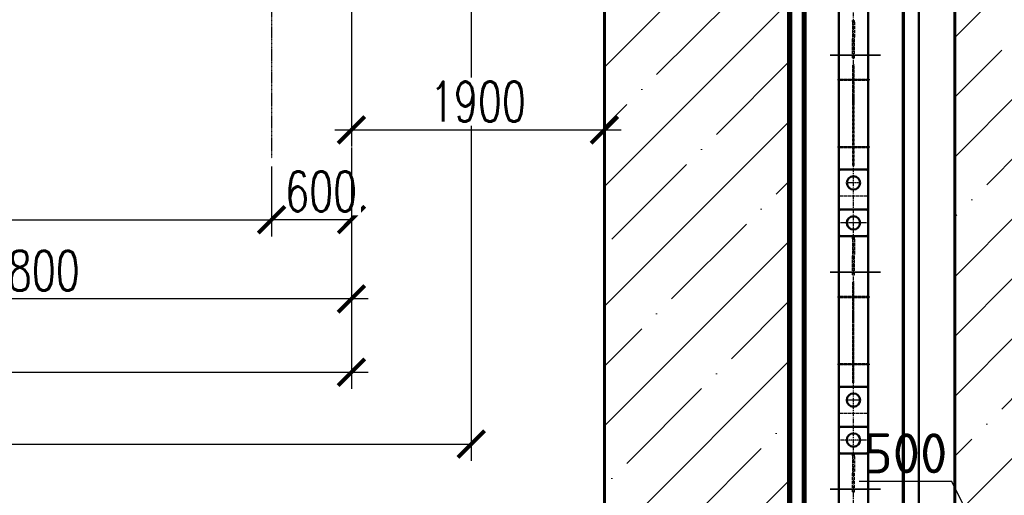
# Model space of a CAD drawing. Header units: millimetres. Extents: x 452087 to 582075, y 10891 to 81641.
# Tile 142 of 256: x 492529 to 499923, y 48801 to 52371. Entities that reach past the tile are written whole.
import ezdxf

# ---------------------------------------------------------------- set-up
doc = ezdxf.new("R2010")
doc.units = ezdxf.units.MM
for name, pattern in [('ACAD_ISO02W100', [15, 12, -3]), ('ACAD_ISO04W100', [30, 24, -3, 0, -3]), ('CENTER2', [28.575, 19.05, -3.175, 3.175, -3.175]), ('осевая', [50.8, 31.75, -6.35, 6.35, -6.35])]:
    doc.linetypes.add(name, pattern=pattern)
doc.layers.get('Defpoints').update_dxf_attribs({"color": 8})
for name, color, linetype, lineweight in [('ГТО-2_Бетон_025', 7, 'Continuous', 25), ('ГТО-2_Бетон_060', 3, 'Continuous', 60), ('ГТО-2_Осевая', 7, 'осевая', 25), ('ГТО-2_Оси_025', 6, 'осевая', 25), ('ОЗиМ Линии', 7, 'Continuous', 25), ('ОЗиМ Металл', 1, 'Continuous', 50), ('ОЗиМ Невидимый', 7, 'ACAD_ISO02W100', 25), ('ОЗиМ Ось', 7, 'ACAD_ISO04W100', 25), ('ОЗиМ Размеры', 2, 'Continuous', 35)]:
    doc.layers.add(name, color=color, linetype=linetype, lineweight=lineweight)
doc.layers.add('ГТО-2_Размеры', color=7, linetype='Continuous')
doc.layers.add('Оси', color=4, linetype='CENTER2')
doc.layers.add('ГТО-2_Штриховка_018', color=7, linetype='Continuous', lineweight=18, true_color=0x6b6b6b)
doc.layers.add('ОЗИМ_Линии 050', color=7, linetype='Continuous', lineweight=50, true_color=0xff4000)
doc.styles.add('MOSOBL (isocpeur)', font='isocpeur.ttf')
doc.styles.add('RomanS', font='romans.shx', dxfattribs={"width": 0.7})
doc.dimstyles.new('M200', dxfattribs={"dimscale": 200, "dimtxt": 3, "dimasz": 2, "dimexe": 1.25, "dimexo": 0.625, "dimtad": 3, "dimtoh": 1, "dimdec": 0, "dimtxsty": 'RomanS', "dimblk": 'ARCHTICK', "dimblk1": 'OBLIQUE', "dimblk2": 'ARCHTICK', "dimcen": 3, "dimclrt": 2, "dimaunit": 1, "dimadec": 4, "dimazin": 0, "dimtfac": 1, "dimtdec": 0, "dimtmove": 0, "dimatfit": 3, "dimfxl": 1, "dimtfill": 1, "dimarcsym": 0})
doc.dimstyles.new('MOSOBL 1-100 (мм)', dxfattribs={"dimscale": 100, "dimtxt": 3, "dimasz": 2, "dimexe": 1.25, "dimexo": 0.625, "dimtad": 1, "dimdec": 0, "dimzin": 9, "dimtxsty": 'RomanS', "dimblk": 'ARCHTICK', "dimcen": 2.5, "dimdle": 1.25, "dimclrd": 7, "dimclre": 7, "dimclrt": 2, "dimadec": 0, "dimazin": 0, "dimtfac": 1, "dimtdec": 0, "dimtmove": 1, "dimatfit": 3, "dimfxl": 1, "dimtfill": 1, "dimlwd": 25, "dimlwe": 25, "dimarcsym": 0})

# ---------------------------------------------------------------- blocks, each defined once
blk = doc.blocks.new('_ArchTick')
at = {"color": 0, "linetype": 'ByBlock', "const_width": 0.15}
blk.add_lwpolyline([(-0.5, -0.5), (0.5, 0.5)], dxfattribs=at)
blk = doc.blocks.new('*D550')
at = {"layer": 'Defpoints', "color": 0, "transparency": 16777216}
for p in [(500050.6, 48363.4), (499550.6, 48171), (500050.6, 48134.3)]:
    blk.add_point(p, dxfattribs=at)
at = {"layer": 'ГТО-2_Размеры', "color": 7, "lineweight": 25, "transparency": 16777216}
for p, q in [((499528.7, 48903.9), (498833.7, 48903.9)), ((499800.6, 48363.4), (499528.7, 48903.9)), ((499550.6, 48233.5), (499550.6, 48488.4)), ((500050.6, 48196.8), (500050.6, 48488.4)), ((499425.6, 48363.4), (500175.6, 48363.4))]:
    blk.add_line(p, q, dxfattribs=at)
at = {"layer": 'ГТО-2_Размеры', "color": 7, "lineweight": 25, "transparency": 16777216, "xscale": 200, "yscale": 200, "zscale": 200, "rotation": 180}
blk.add_blockref('_ArchTick', (499550.6, 48363.4), dxfattribs=at)
at = {"layer": 'ГТО-2_Размеры', "color": 7, "lineweight": 25, "transparency": 16777216, "xscale": 200, "yscale": 200, "zscale": 200}
blk.add_blockref('_ArchTick', (500050.6, 48363.4), dxfattribs=at)
at = {"layer": 'ГТО-2_Размеры', "color": 2, "transparency": 16777216, "insert": (499181.2, 49116.4), "char_height": 300, "attachment_point": 5, "style": 'MOSOBL (isocpeur)', "bg_fill": 3, "box_fill_scale": 1.1, "bg_fill_color": 256, "bg_fill_true_color": 13158600, "bg_fill_transparency": 0}
blk.add_mtext('500', dxfattribs=at)
blk = doc.blocks.new('A$C64BC5865')
at = {"layer": 'ОЗиМ Металл'}
for p, q in [((-1930.9, -639.2), (-1930.9, 22051.1)), ((-1810.9, 1725.3), (-1810.9, 22061)), ((-1070.9, -639.2), (-1070.9, 22061)), ((-950.9, -639.2), (-950.9, 22051.1)), ((-1080.9, 21964.5), (-1080.9, -639.2))]:
    blk.add_line(p, q, dxfattribs=at)
at = {"layer": 'ОЗиМ Невидимый', "ltscale": 0.5}
for p, q in [((-1822.9, 1719.3), (-1822.9, 22060)), ((-1058.9, -639.2), (-1058.9, 22060))]:
    blk.add_line(p, q, dxfattribs=at)
blk = doc.blocks.new('A$C1B531B00')
at = {"layer": 'Оси', "ltscale": 0.2}
blk.add_line((11100, -698.6), (11100, -2069.3), dxfattribs=at)
blk = doc.blocks.new('*D658')
at = {"color": 7, "lineweight": 25, "transparency": 16777216}
for p, q in [((495020.6, 51411.3), (495020.6, 50149.8)), ((490220.6, 50480.1), (490220.6, 50149.8)), ((495145.6, 50274.8), (490095.6, 50274.8))]:
    blk.add_line(p, q, dxfattribs=at)
at = {"layer": 'Defpoints', "color": 0, "transparency": 16777216}
for p in [(495020.6, 51473.8), (490220.6, 50542.6), (490220.6, 50274.8)]:
    blk.add_point(p, dxfattribs=at)
at = {"color": 7, "lineweight": 25, "transparency": 16777216, "xscale": 200, "yscale": 200, "zscale": 200, "rotation": 180}
blk.add_blockref('_ArchTick', (490220.6, 50274.8), dxfattribs=at)
at = {"color": 7, "lineweight": 25, "transparency": 16777216, "xscale": 200, "yscale": 200, "zscale": 200}
blk.add_blockref('_ArchTick', (495020.6, 50274.8), dxfattribs=at)
at = {"color": 2, "transparency": 16777216, "insert": (492620.6, 50487.3), "char_height": 300, "attachment_point": 5, "style": 'RomanS', "bg_fill": 3, "box_fill_scale": 1.1, "bg_fill_color": 256, "bg_fill_true_color": 13158600, "bg_fill_transparency": 0}
blk.add_mtext('4800', dxfattribs=at)
blk = doc.blocks.new('*D661')
at = {"layer": 'Defpoints', "color": 0, "transparency": 16777216}
for p in [(495020.6, 51473.8), (494420.6, 51330.8), (494420.6, 50869.8)]:
    blk.add_point(p, dxfattribs=at)
at = {"layer": 'ОЗиМ Размеры', "color": 0, "lineweight": -2, "transparency": 16777216}
for p, q in [((495020.6, 51411.3), (495020.6, 50744.8)), ((494420.6, 51268.3), (494420.6, 50744.8)), ((495020.6, 50869.8), (494420.6, 50869.8))]:
    blk.add_line(p, q, dxfattribs=at)
at = {"layer": 'ОЗиМ Размеры', "color": 0, "lineweight": -2, "transparency": 16777216, "xscale": 200, "yscale": 200, "zscale": 200, "rotation": 180}
blk.add_blockref('_ArchTick', (494420.6, 50869.8), dxfattribs=at)
at = {"layer": 'ОЗиМ Размеры', "color": 0, "lineweight": -2, "transparency": 16777216, "xscale": 200, "yscale": 200, "zscale": 200}
blk.add_blockref('_ArchTick', (495020.6, 50869.8), dxfattribs=at)
at = {"layer": 'ОЗиМ Размеры', "color": 2, "transparency": 16777216, "insert": (494793.1, 51082.3), "char_height": 300, "attachment_point": 5, "style": 'RomanS', "bg_fill": 3, "box_fill_scale": 1.1, "bg_fill_color": 256, "bg_fill_true_color": 13158600, "bg_fill_transparency": 0}
blk.add_mtext('600', dxfattribs=at)
blk = doc.blocks.new('_Oblique')
at = {"color": 0, "linetype": 'ByBlock', "lineweight": -2}
blk.add_line((-0.5, -0.5), (0.5, 0.5), dxfattribs=at)
blk = doc.blocks.new('*D665')
at = {"layer": 'Defpoints', "color": 0, "transparency": 16777216}
for p in [(483920.6, 54348.8), (495920.6, 54348.8), (495920.6, 49186)]:
    blk.add_point(p, dxfattribs=at)
at = {"layer": 'ОЗиМ Размеры', "color": 0, "lineweight": -2, "transparency": 16777216}
for p, q in [((483920.6, 54286.3), (483920.6, 49061)), ((495920.6, 54286.3), (495920.6, 49061)), ((483920.6, 49186), (495920.6, 49186))]:
    blk.add_line(p, q, dxfattribs=at)
at = {"layer": 'ОЗиМ Размеры', "color": 0, "lineweight": -2, "transparency": 16777216, "xscale": 200, "yscale": 200, "zscale": 200, "rotation": 180}
blk.add_blockref('_ArchTick', (483920.6, 49186), dxfattribs=at)
at = {"layer": 'ОЗиМ Размеры', "color": 0, "lineweight": -2, "transparency": 16777216, "xscale": 200, "yscale": 200, "zscale": 200}
blk.add_blockref('_ArchTick', (495920.6, 49186), dxfattribs=at)
at = {"layer": 'ОЗиМ Размеры', "color": 2, "transparency": 16777216, "insert": (489920.6, 49398.5), "char_height": 300, "attachment_point": 5, "style": 'RomanS', "bg_fill": 3, "box_fill_scale": 1.1, "bg_fill_color": 256, "bg_fill_true_color": 13158600, "bg_fill_transparency": 0}
blk.add_mtext('12000', dxfattribs=at)
blk = doc.blocks.new('*D666')
at = {"color": 7, "lineweight": 25, "transparency": 16777216}
for p, q in [((484520.6, 51411.3), (484520.6, 49599.9)), ((495020.6, 51411.3), (495020.6, 49599.9)), ((484395.6, 49724.9), (495145.6, 49724.9))]:
    blk.add_line(p, q, dxfattribs=at)
at = {"layer": 'Defpoints', "color": 0, "transparency": 16777216}
for p in [(484520.6, 51473.8), (495020.6, 51473.8), (495020.6, 49724.9)]:
    blk.add_point(p, dxfattribs=at)
at = {"color": 7, "lineweight": 25, "transparency": 16777216, "xscale": 200, "yscale": 200, "zscale": 200, "rotation": 180}
blk.add_blockref('_ArchTick', (484520.6, 49724.9), dxfattribs=at)
at = {"color": 7, "lineweight": 25, "transparency": 16777216, "xscale": 200, "yscale": 200, "zscale": 200}
blk.add_blockref('_ArchTick', (495020.6, 49724.9), dxfattribs=at)
at = {"color": 2, "transparency": 16777216, "insert": (489770.6, 49937.4), "char_height": 300, "attachment_point": 5, "style": 'RomanS', "bg_fill": 3, "box_fill_scale": 1.1, "bg_fill_color": 256, "bg_fill_true_color": 13158600, "bg_fill_transparency": 0}
blk.add_mtext('10500', dxfattribs=at)
blk = doc.blocks.new('*D667')
at = {"layer": 'Defpoints', "color": 0, "transparency": 16777216}
for p in [(485420.6, 51330.8), (494420.6, 51330.8), (494420.6, 50869.8)]:
    blk.add_point(p, dxfattribs=at)
at = {"layer": 'ОЗиМ Размеры', "color": 0, "lineweight": -2, "transparency": 16777216}
for p, q in [((485420.6, 51268.3), (485420.6, 50744.8)), ((494420.6, 51268.3), (494420.6, 50744.8)), ((485420.6, 50869.8), (494420.6, 50869.8))]:
    blk.add_line(p, q, dxfattribs=at)
at = {"layer": 'ОЗиМ Размеры', "color": 0, "lineweight": -2, "transparency": 16777216, "xscale": 200, "yscale": 200, "zscale": 200, "rotation": 180}
blk.add_blockref('_ArchTick', (485420.6, 50869.8), dxfattribs=at)
at = {"layer": 'ОЗиМ Размеры', "color": 0, "lineweight": -2, "transparency": 16777216, "xscale": 200, "yscale": 200, "zscale": 200}
blk.add_blockref('_ArchTick', (494420.6, 50869.8), dxfattribs=at)
at = {"layer": 'ОЗиМ Размеры', "color": 2, "transparency": 16777216, "insert": (489920.6, 51082.3), "char_height": 300, "attachment_point": 5, "style": 'RomanS', "bg_fill": 3, "box_fill_scale": 1.1, "bg_fill_color": 256, "bg_fill_true_color": 13158600, "bg_fill_transparency": 0}
blk.add_mtext('Lк=9000', dxfattribs=at)
blk = doc.blocks.new('*D669')
at = {"color": 7, "lineweight": 25, "transparency": 16777216}
for p, q in [((494895.6, 51543.7), (497045.6, 51543.7)), ((495020.6, 51577.9), (495020.6, 51418.7)), ((496920.6, 51577.9), (496920.6, 51418.7))]:
    blk.add_line(p, q, dxfattribs=at)
at = {"layer": 'Defpoints', "color": 0, "transparency": 16777216}
for p in [(495020.6, 51640.4), (496920.6, 51640.4), (496920.6, 51543.7)]:
    blk.add_point(p, dxfattribs=at)
at = {"color": 7, "lineweight": 25, "transparency": 16777216, "xscale": 200, "yscale": 200, "zscale": 200, "rotation": 180}
blk.add_blockref('_ArchTick', (495020.6, 51543.7), dxfattribs=at)
at = {"color": 7, "lineweight": 25, "transparency": 16777216, "xscale": 200, "yscale": 200, "zscale": 200}
blk.add_blockref('_ArchTick', (496920.6, 51543.7), dxfattribs=at)
at = {"color": 2, "transparency": 16777216, "insert": (495970.6, 51756.2), "char_height": 300, "attachment_point": 5, "style": 'RomanS', "bg_fill": 3, "box_fill_scale": 1.1, "bg_fill_color": 256, "bg_fill_true_color": 13158600, "bg_fill_transparency": 0}
blk.add_mtext('1900', dxfattribs=at)
blk = doc.blocks.new('A$C504F2DFB')
at = {"layer": 'ОЗиМ Металл'}
for p, q in [((326.7, -2261.9), (326.7, -751.9)), ((546.7, -2261.9), (546.7, -751.9)), ((76.9, -1678.4), (76.9, -8351.6)), ((336.9, -2071.9), (326.9, -2081.9)), ((326.9, -2561.9), (326.9, -2081.9)), ((536.9, -2071.9), (336.9, -2071.9)), ((536.9, -2071.9), (546.9, -2081.9)), ((546.9, -2081.9), (546.9, -2561.9)), ((326.9, -2261.9), (326.7, -2381.9)), ((546.9, -2261.9), (546.7, -2381.9)), ((336.3, -2371.9), (326.3, -2381.9)), ((326.3, -3891.9), (326.3, -2381.9)), ((336.3, -2371.9), (536.3, -2371.9)), ((536.3, -2371.9), (546.3, -2381.9)), ((546.3, -3891.9), (546.3, -2381.9)), ((336.9, -2571.9), (326.9, -2561.9)), ((536.9, -2571.9), (336.9, -2571.9)), ((536.9, -2571.9), (546.9, -2561.9)), ((336.4, -3701.9), (326.4, -3711.9)), ((326.4, -4191.9), (326.4, -3711.9)), ((536.4, -3701.9), (336.4, -3701.9)), ((536.4, -3701.9), (546.4, -3711.9)), ((546.4, -3711.9), (546.4, -4191.9)), ((326.4, -3891.9), (326.3, -4011.9)), ((546.4, -3891.9), (546.3, -4011.9)), ((336.4, -4001.9), (326.4, -4011.9)), ((326.4, -5521.9), (326.4, -4011.9)), ((336.4, -4001.9), (536.4, -4001.9)), ((536.4, -4001.9), (546.4, -4011.9)), ((546.4, -5521.9), (546.4, -4011.9)), ((336.4, -4201.9), (326.4, -4191.9)), ((536.4, -4201.9), (336.4, -4201.9)), ((536.4, -4201.9), (546.4, -4191.9))]:
    blk.add_line(p, q, dxfattribs=at)
for centre in [(436.7, -2171.9), (436.3, -2471.9), (436.9, -2471.9), (436.3, -3801.9), (436.4, -4101.9), (436.4, -4101.9)]:
    blk.add_circle(centre, 50, dxfattribs=at)
at = {"layer": 'ОЗиМ Невидимый', "ltscale": 2}
for p, q in [((429.7, -960.5), (429.7, -951.9)), ((429.7, -960.5), (429.7, -1089.7)), ((443.7, -964.9), (443.7, -951.9)), ((443.7, -964.9), (443.7, -1081.2)), ((429.7, -1231.9), (429.7, -1089.7)), ((443.7, -1231.9), (443.7, -1081.2)), ((429.7, -1231.9), (443.7, -1231.9)), ((432.7, -1582.2), (432.7, -1281.9)), ((440.7, -1584.7), (440.7, -1281.9)), ((332.7, -1392.9), (432.7, -1392.9)), ((332.7, -1400.9), (432.7, -1400.9)), ((440.7, -1392.9), (540.7, -1392.9)), ((440.7, -1400.9), (540.7, -1400.9)), ((432.7, -2041.9), (432.7, -1520.5)), ((432.7, -1582.2), (432.7, -1520.5)), ((432.9, -2041.9), (432.9, -1520.5)), ((440.7, -2041.9), (440.7, -1515.7)), ((440.7, -1584.7), (440.7, -1515.7)), ((440.9, -2041.9), (440.9, -1515.7)), ((332.7, -1897.9), (432.7, -1897.9)), ((332.7, -1905.9), (432.7, -1905.9)), ((440.7, -1897.9), (540.7, -1897.9)), ((440.7, -1905.9), (540.7, -1905.9)), ((432.7, -2041.9), (432.7, -1975.9)), ((432.9, -2041.9), (432.9, -1975.9)), ((336.9, -2271.9), (326.9, -2261.9)), ((536.9, -2271.9), (336.9, -2271.9)), ((536.9, -2271.9), (546.9, -2261.9)), ((336.9, -2371.9), (326.9, -2381.9)), ((336.9, -2371.9), (536.9, -2371.9)), ((536.9, -2371.9), (546.9, -2381.9)), ((429.3, -2590.5), (429.3, -2581.9)), ((443.3, -2594.9), (443.3, -2581.9)), ((429.3, -2590.5), (429.3, -2719.7)), ((443.3, -2594.9), (443.3, -2711.2)), ((429.3, -2861.9), (429.3, -2719.7)), ((443.3, -2861.9), (443.3, -2711.2)), ((429.3, -2861.9), (443.3, -2861.9)), ((432.3, -3212.2), (432.3, -2911.9)), ((432.3, -2911.9), (440.3, -2911.9)), ((440.3, -3214.7), (440.3, -2911.9)), ((332.3, -3022.9), (432.3, -3022.9)), ((332.3, -3030.9), (432.3, -3030.9)), ((440.3, -3022.9), (540.3, -3022.9)), ((440.3, -3030.9), (540.3, -3030.9)), ((432.3, -3671.9), (432.3, -3150.5)), ((432.3, -3212.2), (432.3, -3150.5)), ((432.4, -3671.9), (432.4, -3150.5)), ((440.3, -3671.9), (440.3, -3145.7)), ((440.3, -3214.7), (440.3, -3145.7)), ((440.4, -3671.9), (440.4, -3145.7)), ((332.3, -3527.9), (432.3, -3527.9)), ((332.3, -3535.9), (432.3, -3535.9)), ((440.3, -3527.9), (540.3, -3527.9)), ((440.3, -3535.9), (540.3, -3535.9)), ((432.3, -3671.9), (432.3, -3605.9)), ((432.4, -3671.9), (432.4, -3605.9)), ((336.4, -3901.9), (326.4, -3891.9)), ((536.4, -3901.9), (336.4, -3901.9)), ((536.4, -3901.9), (546.4, -3891.9)), ((336.4, -4001.9), (326.4, -4011.9)), ((336.4, -4001.9), (536.4, -4001.9)), ((536.4, -4001.9), (546.4, -4011.9)), ((429.4, -4220.5), (429.4, -4211.9)), ((443.4, -4224.9), (443.4, -4211.9)), ((429.4, -4220.5), (429.4, -4349.7)), ((443.4, -4224.9), (443.4, -4341.2)), ((429.4, -4491.9), (429.4, -4349.7)), ((443.4, -4491.9), (443.4, -4341.2)), ((429.4, -4491.9), (443.4, -4491.9))]:
    blk.add_line(p, q, dxfattribs=at)
at = {"layer": 'ОЗиМ Невидимый'}
for p, q in [((429.7, -951.9), (443.7, -951.9)), ((432.7, -2041.9), (440.7, -2041.9)), ((432.9, -2041.9), (440.9, -2041.9)), ((429.3, -2581.9), (443.3, -2581.9)), ((432.3, -3671.9), (440.3, -3671.9)), ((432.4, -3671.9), (440.4, -3671.9)), ((429.4, -4211.9), (443.4, -4211.9))]:
    blk.add_line(p, q, dxfattribs=at)
at = {"layer": 'ОЗиМ Ось', "ltscale": 4}
for p, q in [((316.1, -1396.9), (560, -1396.9)), ((316.1, -1901.9), (560, -1901.9)), ((315.7, -3026.9), (559.6, -3026.9)), ((315.7, -3531.9), (559.6, -3531.9))]:
    blk.add_line(p, q, dxfattribs=at)
at = {"layer": 'ОЗиМ Ось', "ltscale": 0.5}
for p, q in [((490.5, -2171.9), (388.5, -2171.9)), ((490.5, -2171.9), (388.5, -2171.9)), ((490.7, -2171.9), (388.6, -2171.9)), ((533.5, -2471.9), (339.2, -2471.9)), ((534, -2471.9), (339.7, -2471.9)), ((490.1, -3801.9), (388.1, -3801.9)), ((490.1, -3801.9), (388.1, -3801.9)), ((490.3, -3801.9), (388.2, -3801.9)), ((533.6, -4101.9), (339.3, -4101.9)), ((533.6, -4101.9), (339.3, -4101.9))]:
    blk.add_line(p, q, dxfattribs=at)
at = {"layer": 'ОЗиМ Размеры'}
for p, q in [((261.9, -1211.9), (640.4, -1211.9)), ((332.7, -1392.9), (332.7, -1400.9)), ((540.7, -1392.9), (540.7, -1400.9)), ((332.7, -1897.9), (332.7, -1905.9)), ((540.7, -1897.9), (540.7, -1905.9)), ((261.5, -2841.9), (640, -2841.9)), ((332.3, -3022.9), (332.3, -3030.9)), ((540.3, -3022.9), (540.3, -3030.9)), ((332.3, -3527.9), (332.3, -3535.9)), ((540.3, -3527.9), (540.3, -3535.9)), ((261.6, -4471.9), (640.2, -4471.9))]:
    blk.add_line(p, q, dxfattribs=at)
at = {"layer": 'ОЗИМ_Линии 050'}
blk.add_line((66.9, -1631.9), (76.9, -1678.4), dxfattribs=at)
blk = doc.blocks.new('*D708')
at = {"color": 7, "lineweight": 25, "transparency": 16777216}
for p, q in [((490220.6, 51802.2), (490220.6, 71074.5)), ((497770.6, 64096.2), (497770.6, 71074.5)), ((490095.6, 70949.5), (497895.6, 70949.5))]:
    blk.add_line(p, q, dxfattribs=at)
at = {"layer": 'Defpoints', "color": 0, "transparency": 16777216}
for p in [(497770.6, 70949.5), (497770.6, 64033.7), (490220.6, 51739.7)]:
    blk.add_point(p, dxfattribs=at)
at = {"color": 7, "lineweight": 25, "transparency": 16777216, "xscale": 200, "yscale": 200, "zscale": 200, "rotation": 180}
blk.add_blockref('_ArchTick', (490220.6, 70949.5), dxfattribs=at)
at = {"color": 7, "lineweight": 25, "transparency": 16777216, "xscale": 200, "yscale": 200, "zscale": 200}
blk.add_blockref('_ArchTick', (497770.6, 70949.5), dxfattribs=at)
at = {"color": 2, "transparency": 16777216, "insert": (493995.6, 71162), "char_height": 300, "attachment_point": 5, "style": 'RomanS', "bg_fill": 3, "box_fill_scale": 1.1, "bg_fill_color": 256, "bg_fill_true_color": 13158600, "bg_fill_transparency": 0}
blk.add_mtext('7550', dxfattribs=at)
blk = doc.blocks.new('*D710')
at = {"color": 7, "lineweight": 25, "transparency": 16777216}
for p, q in [((490220.6, 51509.4), (490220.6, 28587.3)), ((498790.6, 34942.1), (498790.6, 28587.3)), ((490095.6, 28712.3), (498915.6, 28712.3))]:
    blk.add_line(p, q, dxfattribs=at)
at = {"layer": 'Defpoints', "color": 0, "transparency": 16777216}
for p in [(490220.6, 51571.9), (498790.6, 35004.6), (498790.6, 28712.3)]:
    blk.add_point(p, dxfattribs=at)
at = {"color": 7, "lineweight": 25, "transparency": 16777216, "xscale": 200, "yscale": 200, "zscale": 200, "rotation": 180}
blk.add_blockref('_ArchTick', (490220.6, 28712.3), dxfattribs=at)
at = {"color": 7, "lineweight": 25, "transparency": 16777216, "xscale": 200, "yscale": 200, "zscale": 200}
blk.add_blockref('_ArchTick', (498790.6, 28712.3), dxfattribs=at)
at = {"color": 2, "transparency": 16777216, "insert": (494505.6, 28924.8), "char_height": 300, "attachment_point": 5, "style": 'RomanS', "bg_fill": 3, "box_fill_scale": 1.1, "bg_fill_color": 256, "bg_fill_true_color": 13158600, "bg_fill_transparency": 0}
blk.add_mtext('8570', dxfattribs=at)

msp = doc.modelspace()

# ---------------------------------------------------------------- hatches: boundary and pattern name
at = {"layer": 'ГТО-2_Штриховка_018'}
h = msp.add_hatch(dxfattribs=at)
h.set_pattern_fill('ANSI35', color=256, scale=100)
h.set_pattern_definition([(45, (-128275, -56814.86), (-449.0128, 449.0128), []), (45, (-127825.97, -56814.86), (-449.0128, 449.0128), [793.75, -158.75, 0, -158.75])])
h.paths.add_polyline_path([(496920.6, 54886.1), (495620.3, 55536.1), (495620.3, 56036.1), (492720.6, 56036.1), (492720.6, 56536.1), (498320.6, 56536.1), (498320.6, 38436.1), (496920.6, 38436.1)])
h = msp.add_hatch(dxfattribs=at)
h.set_pattern_fill('ANSI35', color=256, scale=100)
h.set_pattern_definition([(45, (209167.3, 28568.3), (-449.0128, 449.0128), []), (45, (209616.3, 28568.3), (-449.0128, 449.0128), [793.75, -158.75, 0, -158.75])])
h.paths.add_polyline_path([(500050.6, 49036.1), (500050.6, 49036.1), (500050.6, 56536.1), (499550.6, 56536.1), (499550.6, 49036.1), (499550.6, 49036.1), (499550.6, 38836.1), (499550.6, 38211.1, 1), (500300.6, 38211.1), (500300.6, 38511.1), (500050.6, 38761.1), (500050.6, 38836.1)])

# ---------------------------------------------------------------- linework, layer by layer
at = {"layer": 'ГТО-2_Бетон_025'}
for p, q in [((498320.6, 56277.3), (498320.6, 33524.9)), ((498420.6, 33524.9), (498420.6, 56285.3))]:
    msp.add_line(p, q, dxfattribs=at)
at = {"layer": 'ГТО-2_Бетон_060'}
for points in [[(498320.6, 36551.9), (498320.6, 56536.1), (492720.6, 56536.1), (492720.6, 56036.1), (495620.3, 56036.1)], [(496920.6, 54486.1), (496920.6, 46936.1)]]:
    msp.add_lwpolyline(points, dxfattribs=at)
msp.add_lwpolyline([(499550.6, 38836.1), (499550.6, 38211.1, 0.4176), (500687.8, 38100.6), (500601.4, 38597.4), (500050.6, 39365.2), (500050.6, 39365.2), (500050.6, 49036.1), (500050.6, 49036.1), (500050.6, 56536.1), (499550.6, 56536.1), (499550.6, 49036.1), (499550.6, 49036.1)], format="xyb", close=True, dxfattribs=at)
at = {"layer": 'ГТО-2_Оси_025'}
msp.add_lwpolyline([(498790.6, 30194.5), (498790.6, 58036.1)], dxfattribs=at)
at = {"layer": 'ГТО-2_Размеры', "color": 5}
for p, q in [((498320.6, 56277.3), (498320.6, 33524.9)), ((498420.6, 33524.9), (498420.6, 56285.3)), ((499160.6, 56285.3), (499160.6, 33524.9))]:
    msp.add_line(p, q, dxfattribs=at)
at = {"layer": 'ГТО-2_Размеры'}
for p, q in [((499160.6, 56285.3), (499160.6, 33524.9)), ((499280.6, 33524.9), (499280.6, 56278.6)), ((499280.6, 33524.9), (499280.6, 56278.6))]:
    msp.add_line(p, q, dxfattribs=at)

# ---------------------------------------------------------------- block references
at = {"layer": 'ОЗиМ Линии'}
msp.add_blockref('A$C1B531B00', (483920.6, 53543.1), dxfattribs=at)

# ---------------------------------------------------------------- next in the draw order: dimensions: what is measured, and where the dimension line sits
dim = msp.add_linear_dim(base=(490220.6, 50274.8), p1=(495020.6, 51473.8), p2=(490220.6, 50542.6), angle=180, dimstyle='MOSOBL 1-100 (мм)')
dim.commit()
dim.dimension.update_dxf_attribs({"geometry": '*D658', "text_midpoint": (492620.6, 50487.3)})
at = {"layer": 'ГТО-2_Размеры'}
dim = msp.add_linear_dim(base=(500050.6, 48363.4), p1=(499550.6, 48171), p2=(500050.6, 48134.3), angle=180, dimstyle='MOSOBL 1-100 (мм)', override={"dimtxsty": 'MOSOBL (isocpeur)'}, dxfattribs=at)
dim.commit()
dim.dimension.update_dxf_attribs({"geometry": '*D550', "text_midpoint": (499466.2, 48903.9), "dimtype": 160})

# ---------------------------------------------------------------- next in the draw order: block references
at = {"color": 5, "xscale": -1}
msp.add_blockref('A$C64BC5865', (497349.7, 34175.4), dxfattribs=at)
at = {"color": 5}
msp.add_blockref('A$C504F2DFB', (498353.7, 53318), dxfattribs=at)

# ---------------------------------------------------------------- next in the draw order: dimensions: what is measured, and where the dimension line sits
at = {"layer": 'ОЗиМ Размеры', "color": 0}
dim = msp.add_linear_dim(base=(494420.6, 50869.8), p1=(495020.6, 51473.8), p2=(494420.6, 51330.8), dimstyle='M200', override={"dimscale": 100}, dxfattribs=at)
dim.commit()
dim.dimension.update_dxf_attribs({"geometry": '*D661', "text_midpoint": (494793.1, 50869.8), "dimtype": 160})

# ---------------------------------------------------------------- next in the draw order: dimensions: what is measured, and where the dimension line sits
dim = msp.add_linear_dim(base=(495920.6, 49186), p1=(483920.6, 54348.8), p2=(495920.6, 54348.8), dimstyle='M200', override={"dimscale": 100}, dxfattribs=at)
dim.commit()
dim.dimension.update_dxf_attribs({"geometry": '*D665', "text_midpoint": (489920.6, 49186), "dimtype": 160})

# ---------------------------------------------------------------- next in the draw order: dimensions: what is measured, and where the dimension line sits
at = {"color": 5}
dim = msp.add_linear_dim(base=(495020.6, 49724.9), p1=(484520.6, 51473.8), p2=(495020.6, 51473.8), dimstyle='MOSOBL 1-100 (мм)', override={"dimfxl": 1.25}, dxfattribs=at)
dim.commit()
dim.dimension.update_dxf_attribs({"geometry": '*D666', "text_midpoint": (489770.6, 49724.9), "dimtype": 160})

# ---------------------------------------------------------------- next in the draw order: dimensions: what is measured, and where the dimension line sits
dim = msp.add_linear_dim(base=(496920.6, 51543.7), p1=(495020.6, 51640.4), p2=(496920.6, 51640.4), dimstyle='MOSOBL 1-100 (мм)', override={"dimfxl": 0.5, "dimarcsym": 1}, dxfattribs=at)
dim.commit()
dim.dimension.update_dxf_attribs({"geometry": '*D669', "text_midpoint": (495970.6, 51756.2)})
at = {"layer": 'ОЗиМ Размеры', "color": 0}
dim = msp.add_linear_dim(base=(494420.6, 50869.8), p1=(485420.6, 51330.8), p2=(494420.6, 51330.8), dimstyle='M200', override={"dimscale": 100, "dimpost": 'Lк=<>'}, dxfattribs=at)
dim.commit()
dim.dimension.update_dxf_attribs({"geometry": '*D667', "text_midpoint": (489920.6, 51082.3)})

# ---------------------------------------------------------------- next in the draw order: linework, layer by layer
at = {"layer": 'ГТО-2_Осевая', "ltscale": 0.2}
msp.add_line((494420.6, 55426.6), (494420.6, 51330.8), dxfattribs=at)

# ---------------------------------------------------------------- next in the draw order: dimensions: what is measured, and where the dimension line sits
at = {"color": 5}
for base, p1, p2, picture, middle in [((497770.6, 70949.5), (490220.6, 51739.7), (497770.6, 64033.7), '*D708', (493995.6, 71162)), ((498790.6, 28712.3), (490220.6, 51571.9), (498790.6, 35004.6), '*D710', (494505.6, 28924.8))]:
    dim = msp.add_linear_dim(base=base, p1=p1, p2=p2, dimstyle='MOSOBL 1-100 (мм)', override={"dimfxl": 1.25, "dimarcsym": 1}, dxfattribs=at)
    dim.commit()
    dim.dimension.update_dxf_attribs({"geometry": picture, "text_midpoint": middle})

doc.saveas('drawing.dxf')
